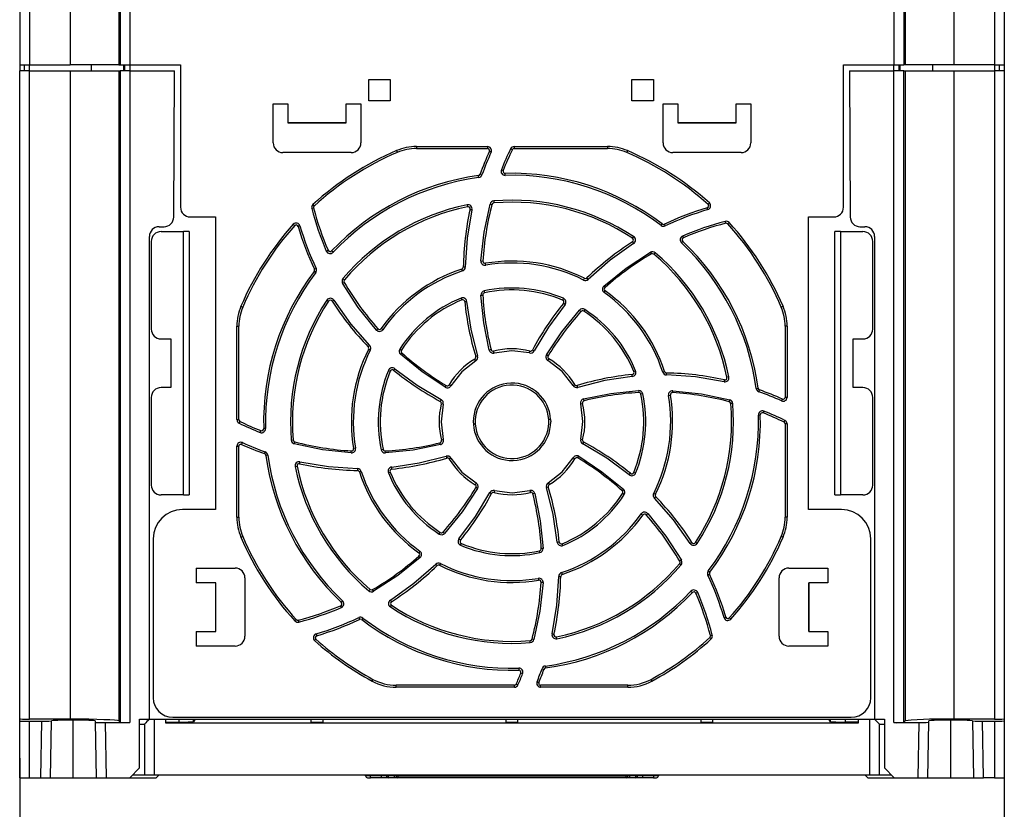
# Model space of a CAD drawing. Header units: millimetres. Extents: x 0 to 838, y 0 to 648.
# Tile 8 of 15: x 633 to 734, y 126 to 207. Entities that reach past the tile are written whole.
import ezdxf

# ---------------------------------------------------------------- set-up
doc = ezdxf.new("R2010")
doc.units = ezdxf.units.MM
doc.header["$LTSCALE"] = 3
doc.layers.add('DIMENSIONS', color=140, linetype='Continuous', lineweight=25)
doc.styles.add('SLDTEXTSTYLE0', font='TXT', dxfattribs={"width": 0.7})
doc.dimstyles.new('SLDDIMSTYLE3', dxfattribs={"dimtxt": 6.474023, "dimasz": 9.906, "dimexe": 0, "dimexo": 0.0625, "dimgap": 1.618506, "dimtad": 0, "dimtih": 1, "dimtoh": 1, "dimrnd": 1e-09, "dimzin": 4, "dimdsep": 46, "dimtxsty": 'SLDTEXTSTYLE0', "dimsah": 1, "dimcen": 0.09, "dimadec": 0, "dimazin": 1, "dimtfac": 1, "dimtofl": 0, "dimtmove": 0, "dimatfit": 3, "dimfxl": 0, "dimfrac": 2, "dimtolj": 1, "dimtzin": 12, "dimarcsym": 0})

# ---------------------------------------------------------------- blocks, each defined once
blk = doc.blocks.new('_D_17')
at = {"layer": 'DIMENSIONS'}
for p, q in [((633.02, 131.62), (633.02, 102.84)), ((734.02, 131.62), (734.02, 102.84)), ((633.02, 112.36), (665.13, 112.36)), ((673.9, 112.36), (671.73, 112.36)), ((671.73, 112.36), (671.73, 102.07)), ((693.14, 112.36), (695.31, 112.36)), ((695.31, 112.36), (695.31, 102.07)), ((734.02, 112.36), (701.91, 112.36)), ((671.73, 102.07), (673.9, 102.07)), ((695.31, 102.07), (693.14, 102.07))]:
    blk.add_line(p, q, dxfattribs=at)
for points in [[(633.02, 112.36), (642.92, 110.84), (642.92, 113.89)], [(734.02, 112.36), (724.11, 113.89), (724.11, 110.84)]]:
    blk.add_solid(points, dxfattribs=at)
at = {"layer": 'DIMENSIONS', "char_height": 6.35, "attachment_point": 1, "style": 'SLDTEXTSTYLE0'}
for s, insert in [('101.0', (671.21, 122)), ('3.98', (673.9, 110.26))]:
    blk.add_mtext(s, dxfattribs=dict(at, insert=insert))

msp = doc.modelspace()

# ---------------------------------------------------------------- linework, layer by layer
for p, q in [((633.018, 261.706), (633.018, 202.706)), ((634.018, 261.706), (634.018, 202.706)), ((638.19, 261.706), (638.19, 202.706)), ((643.187, 261.706), (643.187, 202.706)), ((643.334, 261.706), (643.334, 202.706)), ((644.333, 261.706), (644.333, 202.706)), ((722.703, 261.706), (722.703, 202.706)), ((723.703, 261.706), (723.703, 202.706)), ((723.85, 261.706), (723.85, 202.706)), ((728.847, 261.706), (728.847, 202.706)), ((733.018, 261.706), (733.018, 202.706)), ((734.018, 261.706), (734.018, 202.706)), ((633.018, 202.706), (634.018, 202.706)), ((633.018, 202.706), (633.018, 202.106)), ((633.018, 135.641), (633.018, 202.106)), ((634.018, 202.106), (633.018, 202.106)), ((633.518, 202.106), (633.518, 202.706)), ((634.018, 202.706), (638.19, 202.706)), ((634.018, 202.106), (634.018, 202.706)), ((634.018, 135.606), (634.018, 202.106)), ((634.018, 202.106), (638.19, 202.106)), ((643.187, 202.706), (638.19, 202.706)), ((638.19, 202.106), (638.19, 135.606)), ((638.19, 202.106), (643.187, 202.106)), ((640.396, 202.106), (640.396, 202.706)), ((643.187, 202.706), (643.334, 202.706)), ((643.187, 202.106), (643.187, 135.438)), ((643.187, 202.106), (643.334, 202.106)), ((643.334, 202.706), (644.333, 202.706)), ((643.334, 202.106), (643.334, 135.291)), ((644.333, 202.106), (643.334, 202.106)), ((643.686, 202.106), (643.686, 202.706)), ((643.817, 202.106), (643.817, 202.706)), ((644.333, 202.706), (649.518, 202.706)), ((644.333, 202.706), (644.333, 202.106)), ((644.333, 202.106), (644.333, 135.257)), ((644.333, 202.106), (648.902, 202.106)), ((648.823, 187.103), (648.902, 202.106)), ((649.518, 202.706), (649.518, 188.106)), ((717.518, 202.706), (722.703, 202.706)), ((717.518, 188.106), (717.518, 202.706)), ((718.134, 202.106), (718.213, 187.101)), ((718.134, 202.106), (722.703, 202.106)), ((722.703, 202.706), (723.703, 202.706)), ((722.703, 202.106), (722.703, 202.706)), ((722.703, 135.257), (722.703, 202.106)), ((723.703, 202.106), (722.703, 202.106)), ((723.22, 202.106), (723.22, 202.706)), ((723.35, 202.106), (723.35, 202.706)), ((723.85, 202.706), (723.703, 202.706)), ((723.703, 135.291), (723.703, 202.106)), ((723.703, 202.106), (723.85, 202.106)), ((728.847, 202.706), (723.85, 202.706)), ((723.85, 202.106), (723.85, 135.438)), ((723.85, 202.106), (728.847, 202.106)), ((726.64, 202.706), (726.64, 202.106)), ((728.847, 202.106), (728.846, 135.606)), ((733.018, 202.706), (728.847, 202.706)), ((728.847, 202.106), (733.018, 202.106)), ((733.018, 202.706), (734.018, 202.706)), ((733.018, 202.706), (733.018, 202.106)), ((733.018, 202.106), (733.018, 135.606)), ((734.018, 202.106), (733.018, 202.106)), ((733.518, 202.106), (733.518, 202.706)), ((734.018, 202.706), (734.018, 202.106)), ((734.018, 202.106), (734.018, 135.641)), ((668.818, 201.206), (671.018, 201.206)), ((668.818, 199.006), (668.818, 201.206)), ((671.018, 201.206), (671.018, 199.006)), ((695.818, 201.206), (698.018, 201.206)), ((695.818, 199.006), (695.818, 201.206)), ((698.018, 201.206), (698.018, 199.006)), ((671.018, 199.006), (668.818, 199.006)), ((698.018, 199.006), (695.818, 199.006)), ((659.018, 198.706), (660.518, 198.706)), ((659.018, 194.706), (659.018, 198.706)), ((660.518, 198.706), (660.518, 196.756)), ((666.518, 196.756), (666.518, 198.706)), ((666.518, 198.706), (668.018, 198.706)), ((668.018, 198.706), (668.018, 194.706)), ((699.018, 198.706), (700.518, 198.706)), ((699.018, 194.706), (699.018, 198.706)), ((700.518, 198.706), (700.518, 196.756)), ((706.518, 198.706), (708.018, 198.706)), ((706.518, 196.756), (706.518, 198.706)), ((708.018, 198.706), (708.018, 194.706)), ((660.518, 196.756), (666.518, 196.756)), ((660.518, 196.756), (660.518, 196.755)), ((666.518, 196.755), (660.518, 196.755)), ((666.518, 196.756), (666.518, 196.755)), ((700.518, 196.756), (706.518, 196.756)), ((700.518, 196.756), (700.518, 196.755)), ((706.518, 196.755), (700.518, 196.755)), ((706.518, 196.755), (706.518, 196.756)), ((673.72, 194.326), (681.014, 194.326)), ((673.72, 194.326), (673.72, 194.126)), ((673.72, 194.126), (681.014, 194.126)), ((683.74, 194.326), (693.316, 194.326)), ((683.74, 194.326), (683.74, 194.126)), ((683.74, 194.126), (693.316, 194.126)), ((693.316, 194.326), (693.316, 194.126)), ((667.018, 193.706), (660.018, 193.706)), ((671.674, 193.909), (671.753, 193.725)), ((695.362, 193.909), (695.284, 193.725)), ((707.018, 193.706), (700.018, 193.706)), ((682.425, 191.952), (682.611, 191.878)), ((680.098, 191.154), (680.071, 191.352)), ((680.437, 191.429), (680.248, 191.496)), ((682.827, 191.377), (682.821, 191.577)), ((663.168, 188.032), (662.974, 187.982)), ((663.091, 188.377), (663.226, 188.229)), ((678.917, 188.355), (678.957, 188.16)), ((681.267, 188.436), (681.461, 188.386)), ((681.639, 188.748), (681.655, 188.549)), ((650.518, 187.106), (653.118, 187.106)), ((653.118, 187.106), (653.118, 157.106)), ((713.918, 187.106), (716.518, 187.106)), ((713.918, 157.106), (713.918, 187.106)), ((647.318, 186.106), (647.823, 186.106)), ((661.084, 186.353), (661.232, 186.219)), ((661.381, 186.285), (661.381, 186.285)), ((698.811, 186.236), (698.932, 186.395)), ((699.245, 186.191), (699.16, 186.372)), ((705.444, 186.457), (705.394, 186.65)), ((705.789, 186.534), (705.641, 186.398)), ((719.215, 186.106), (719.718, 186.106)), ((646.318, 135.606), (646.318, 185.106)), ((647.518, 185.606), (649.818, 185.606)), ((649.818, 158.606), (649.818, 185.606)), ((650.416, 185.606), (649.818, 185.606)), ((650.416, 185.606), (650.416, 158.606)), ((695.997, 185.093), (695.887, 184.925)), ((701.021, 185.155), (701.1, 184.971)), ((717.218, 185.606), (716.62, 185.606)), ((716.621, 158.606), (716.621, 185.606)), ((717.218, 185.606), (717.218, 158.606)), ((717.218, 185.606), (719.518, 185.606)), ((720.718, 185.106), (720.718, 135.606)), ((646.518, 184.606), (646.518, 175.606)), ((700.898, 184.464), (701.036, 184.609)), ((720.518, 175.606), (720.518, 184.606)), ((664.469, 183.609), (664.653, 183.688)), ((665.16, 183.486), (665.015, 183.624)), ((697.716, 183.488), (697.817, 183.315)), ((698.2, 183.446), (698.07, 183.293)), ((663.433, 181.833), (663.253, 181.747)), ((678.72, 181.963), (678.52, 181.966)), ((680.332, 182.601), (680.532, 182.589)), ((680.821, 182.161), (680.788, 182.358)), ((663.388, 181.399), (663.229, 181.52)), ((678.432, 181.571), (678.369, 181.761)), ((690.857, 180.638), (690.947, 180.817)), ((691.338, 180.711), (691.199, 180.855)), ((666.137, 180.304), (666.309, 180.405)), ((666.179, 180.788), (666.331, 180.658)), ((692.929, 180.023), (693.061, 179.873)), ((678.29, 178.791), (678.366, 178.606)), ((680.322, 179.09), (680.522, 179.101)), ((680.654, 179.524), (680.696, 179.328)), ((688.791, 178.773), (688.714, 178.588)), ((692.963, 179.366), (693.079, 179.529)), ((655.716, 177.95), (655.9, 177.872)), ((664.532, 178.585), (664.699, 178.475)), ((678.669, 178.425), (678.868, 178.445)), ((688.955, 178.119), (688.8, 178.246)), ((711.321, 177.95), (711.137, 177.872)), ((690.439, 177.547), (690.588, 177.414)), ((690.981, 177.619), (690.872, 177.452)), ((655.298, 166.328), (655.298, 175.904)), ((655.298, 175.904), (655.498, 175.904)), ((655.498, 166.328), (655.498, 175.904)), ((711.538, 175.904), (711.538, 168.61)), ((711.738, 175.904), (711.538, 175.904)), ((711.738, 175.904), (711.738, 168.61)), ((669.602, 175.517), (669.751, 175.649)), ((670.258, 175.551), (670.095, 175.667)), ((647.518, 174.606), (648.518, 174.606)), ((648.518, 174.606), (648.518, 169.606)), ((668.913, 173.926), (668.769, 173.787)), ((718.518, 174.606), (719.518, 174.606)), ((718.518, 169.606), (718.518, 174.606)), ((668.986, 173.445), (668.808, 173.535)), ((672.005, 173.568), (672.173, 173.46)), ((672.077, 173.027), (672.211, 173.176)), ((679.987, 172.847), (679.795, 172.789)), ((681.366, 173.505), (681.172, 173.457)), ((681.685, 173.152), (681.635, 173.345)), ((685.314, 173.161), (685.363, 173.355)), ((685.787, 173.37), (685.611, 173.464)), ((687.228, 172.86), (687.056, 172.963)), ((679.799, 172.364), (679.697, 172.536)), ((687.204, 172.384), (687.305, 172.557)), ((670.852, 171.379), (671.036, 171.302)), ((671.379, 171.388), (671.505, 171.543)), ((695.857, 170.756), (695.837, 170.955)), ((696.203, 171.334), (696.018, 171.258)), ((698.983, 171.193), (699.173, 171.255)), ((699.375, 170.904), (699.378, 171.104)), ((705.767, 170.708), (705.572, 170.667)), ((676.661, 169.644), (676.764, 169.816)), ((677.24, 169.792), (677.068, 169.893)), ((689.776, 169.825), (689.948, 169.928)), ((690.259, 169.638), (690.201, 169.829)), ((648.518, 169.606), (647.518, 169.606)), ((696.502, 169.302), (696.513, 169.103)), ((696.936, 168.971), (696.74, 168.929)), ((699.573, 168.804), (699.77, 168.837)), ((700.001, 169.093), (700.013, 169.292)), ((708.566, 169.527), (708.764, 169.554)), ((708.841, 169.188), (708.908, 169.376)), ((719.518, 169.606), (718.518, 169.606)), ((646.518, 168.606), (646.518, 159.606)), ((676.255, 168.375), (676.16, 168.199)), ((676.463, 167.901), (676.269, 167.951)), ((690.564, 167.939), (690.757, 167.99)), ((690.917, 168.259), (690.869, 168.453)), ((705.849, 168.357), (705.798, 168.164)), ((706.16, 167.986), (705.961, 167.969)), ((720.518, 159.606), (720.518, 168.606)), ((708.789, 166.798), (708.989, 166.803)), ((709.364, 167.2), (709.29, 167.014)), ((655.298, 166.328), (655.498, 166.328)), ((679.548, 166.106), (679.555, 165.863)), ((687.481, 166.349), (687.281, 166.337)), ((687.481, 166.349), (687.488, 166.106)), ((711.738, 165.885), (711.538, 165.885)), ((711.538, 165.885), (711.538, 156.308)), ((711.738, 165.885), (711.738, 156.308)), ((657.672, 165.013), (657.746, 165.199)), ((658.248, 165.415), (658.048, 165.409)), ((655.698, 163.802), (655.698, 163.802)), ((655.863, 163.967), (655.781, 163.784)), ((660.876, 164.227), (661.075, 164.243)), ((661.188, 163.855), (661.239, 164.049)), ((676.168, 163.76), (676.12, 163.954)), ((676.473, 164.273), (676.279, 164.223)), ((690.573, 164.311), (690.767, 164.262)), ((690.782, 163.837), (690.876, 164.013)), ((655.298, 156.308), (655.298, 163.602)), ((655.298, 163.602), (655.498, 163.602)), ((655.498, 156.308), (655.498, 163.602)), ((658.195, 163.025), (658.128, 162.836)), ((658.471, 162.686), (658.273, 162.659)), ((667.023, 162.92), (667.036, 163.12)), ((667.463, 163.409), (667.266, 163.376)), ((670.101, 163.242), (670.296, 163.283)), ((670.535, 162.91), (670.524, 163.11)), ((676.778, 162.574), (676.835, 162.383)), ((677.26, 162.387), (677.088, 162.285)), ((689.796, 162.421), (689.969, 162.319)), ((690.272, 162.397), (690.375, 162.568)), ((661.269, 161.505), (661.465, 161.545)), ((667.662, 161.308), (667.658, 161.108)), ((668.053, 161.02), (667.863, 160.957)), ((670.833, 160.878), (671.018, 160.954)), ((671.199, 161.257), (671.179, 161.456)), ((695.531, 160.669), (695.658, 160.824)), ((696.185, 160.833), (696, 160.91)), ((679.833, 159.828), (679.731, 159.656)), ((687.237, 159.848), (687.34, 159.676)), ((649.818, 158.606), (647.518, 158.606)), ((649.818, 158.606), (650.416, 158.606)), ((679.98, 159.249), (679.809, 159.352)), ((681.249, 158.843), (681.425, 158.748)), ((681.723, 159.051), (681.674, 158.857)), ((685.351, 159.061), (685.402, 158.867)), ((685.865, 158.756), (685.671, 158.708)), ((687.05, 159.366), (687.241, 159.423)), ((694.959, 159.185), (694.826, 159.036)), ((695.032, 158.644), (694.864, 158.753)), ((698.05, 158.768), (698.229, 158.678)), ((716.62, 158.606), (717.218, 158.606)), ((719.518, 158.606), (717.218, 158.606)), ((698.123, 158.286), (698.267, 158.425)), ((653.118, 157.106), (649.718, 157.106)), ((696.778, 156.661), (696.941, 156.545)), ((697.285, 156.563), (697.435, 156.696)), ((717.318, 157.106), (713.918, 157.106)), ((655.298, 156.308), (655.498, 156.308)), ((711.738, 156.308), (711.538, 156.308)), ((676.056, 154.593), (676.165, 154.761)), ((676.597, 154.665), (676.448, 154.799)), ((646.718, 154.106), (646.718, 137.806)), ((655.716, 154.262), (655.9, 154.341)), ((678.236, 153.967), (678.081, 154.093)), ((678.245, 153.44), (678.322, 153.624)), ((688.168, 153.767), (688.367, 153.787)), ((688.746, 153.421), (688.67, 153.606)), ((702.505, 153.627), (702.337, 153.737)), ((711.321, 154.262), (711.137, 154.341)), ((720.318, 137.806), (720.318, 154.106)), ((674.073, 152.846), (673.957, 152.683)), ((686.383, 152.688), (686.341, 152.884)), ((686.714, 153.123), (686.515, 153.111)), ((674.108, 152.19), (673.975, 152.339)), ((675.698, 151.501), (675.837, 151.357)), ((676.18, 151.574), (676.09, 151.396)), ((700.858, 151.425), (700.705, 151.554)), ((700.9, 151.908), (700.727, 151.807)), ((651.118, 151.106), (655.118, 151.106)), ((651.118, 151.106), (651.118, 149.606)), ((688.605, 150.641), (688.667, 150.451)), ((703.648, 150.814), (703.807, 150.693)), ((711.918, 151.106), (715.918, 151.106)), ((715.918, 151.106), (715.918, 149.606)), ((653.14, 149.606), (651.118, 149.606)), ((653.14, 144.606), (653.14, 149.606)), ((656.118, 150.106), (656.118, 144.106)), ((686.216, 150.051), (686.249, 149.854)), ((686.704, 149.611), (686.505, 149.624)), ((688.316, 150.249), (688.516, 150.246)), ((703.603, 150.379), (703.784, 150.465)), ((710.918, 144.106), (710.918, 150.106)), ((713.969, 144.606), (713.969, 149.606)), ((713.971, 149.606), (713.969, 149.606)), ((713.971, 149.606), (713.971, 144.606)), ((715.918, 149.606), (713.971, 149.606)), ((668.837, 148.767), (668.966, 148.919)), ((669.32, 148.725), (669.219, 148.897)), ((701.876, 148.726), (702.021, 148.589)), ((702.567, 148.603), (702.383, 148.525)), ((666.138, 147.748), (666.001, 147.603)), ((666.016, 147.057), (665.937, 147.241)), ((671.039, 147.12), (671.149, 147.287)), ((661.248, 145.679), (661.395, 145.814)), ((661.593, 145.756), (661.542, 145.749)), ((661.593, 145.756), (661.643, 145.562)), ((667.791, 146.021), (667.877, 145.841)), ((668.226, 145.976), (668.105, 145.817)), ((705.953, 145.859), (705.804, 145.993)), ((651.118, 144.606), (653.14, 144.606)), ((651.118, 144.606), (651.118, 143.106)), ((713.971, 144.606), (713.969, 144.606)), ((713.971, 144.606), (715.918, 144.606)), ((715.918, 144.606), (715.918, 143.106)), ((663.271, 143.672), (663.405, 143.82)), ((663.339, 143.969), (663.339, 143.969)), ((685.398, 143.464), (685.381, 143.663)), ((685.769, 143.776), (685.576, 143.827)), ((688.12, 143.857), (688.079, 144.053)), ((703.946, 143.836), (703.81, 143.983)), ((703.869, 144.18), (704.062, 144.231)), ((703.869, 144.18), (703.875, 144.13)), ((655.118, 143.106), (651.118, 143.106)), ((715.918, 143.106), (711.918, 143.106)), ((684.21, 140.836), (684.215, 140.636)), ((686.6, 140.783), (686.788, 140.716)), ((686.939, 141.059), (686.966, 140.861)), ((669.164, 139.513), (669.259, 139.689)), ((684.612, 140.26), (684.426, 140.334)), ((697.872, 139.513), (697.777, 139.689)), ((671.644, 138.886), (671.644, 139.086)), ((683.766, 139.086), (671.644, 139.086)), ((683.766, 138.886), (671.644, 138.886)), ((683.766, 138.886), (683.766, 139.086)), ((686.254, 139.286), (686.269, 139.362)), ((686.254, 139.286), (686.254, 139.286)), ((686.454, 138.886), (686.454, 139.086)), ((695.393, 139.086), (686.454, 139.086)), ((695.393, 138.886), (686.454, 138.886)), ((695.393, 138.886), (695.393, 139.086)), ((633.018, 135.432), (633.018, 135.641)), ((633.018, 129.606), (633.018, 135.432)), ((638.19, 135.606), (634.018, 135.606)), ((634.018, 135.397), (635.264, 135.397)), ((634.018, 129.606), (634.018, 135.397)), ((635.264, 135.397), (635.163, 129.606)), ((636.164, 129.606), (636.265, 135.432)), ((638.518, 129.606), (638.518, 135.51)), ((640.771, 135.432), (640.774, 135.292)), ((643.334, 135.291), (643.187, 135.438)), ((645.318, 135.606), (646.318, 135.606)), ((645.318, 130.611), (645.318, 135.606)), ((646.318, 135.606), (720.718, 135.606)), ((646.818, 135.606), (646.818, 129.906)), ((648.018, 135.195), (648.018, 135.606)), ((648.718, 135.806), (718.318, 135.806)), ((649.351, 135.606), (649.351, 135.319)), ((651.018, 135.606), (650.851, 135.339)), ((650.851, 135.339), (650.851, 135.606)), ((662.918, 135.257), (662.918, 135.606)), ((664.118, 135.606), (664.118, 135.257)), ((682.918, 135.257), (682.918, 135.606)), ((684.118, 135.257), (684.118, 135.606)), ((702.918, 135.257), (702.918, 135.606)), ((704.118, 135.257), (704.118, 135.606)), ((716.185, 135.339), (716.018, 135.606)), ((716.185, 135.339), (716.185, 135.606)), ((717.685, 135.606), (717.685, 135.319)), ((719.018, 135.606), (719.018, 135.195)), ((720.218, 129.906), (720.218, 135.606)), ((720.718, 135.606), (721.718, 135.606)), ((720.718, 135.606), (721.218, 135.106)), ((721.718, 135.606), (721.718, 130.611)), ((723.85, 135.438), (723.703, 135.291)), ((726.263, 135.292), (726.265, 135.432)), ((728.518, 129.606), (728.518, 135.51)), ((733.018, 135.606), (728.846, 135.606)), ((730.771, 135.432), (730.873, 129.606)), ((731.772, 135.397), (733.018, 135.397)), ((731.873, 129.606), (731.772, 135.397)), ((733.018, 135.397), (733.018, 129.606)), ((734.018, 135.641), (734.018, 135.432)), ((734.018, 135.432), (734.018, 129.606)), ((640.774, 135.292), (640.873, 129.606)), ((641.774, 135.257), (641.873, 129.606)), ((641.774, 135.257), (644.333, 135.257)), ((645.318, 135.106), (645.818, 135.106)), ((645.818, 135.106), (645.818, 129.906)), ((648.018, 135.319), (649.351, 135.319)), ((719.018, 135.195), (648.018, 135.195)), ((664.118, 135.257), (662.918, 135.257)), ((684.118, 135.257), (682.918, 135.257)), ((704.118, 135.257), (702.918, 135.257)), ((719.018, 135.319), (717.685, 135.319)), ((721.218, 129.906), (721.218, 135.106)), ((721.218, 135.106), (721.718, 135.106)), ((722.703, 135.257), (725.262, 135.257)), ((725.262, 135.257), (725.163, 129.606)), ((726.164, 129.606), (726.263, 135.292)), ((644.313, 129.606), (645.318, 130.611)), ((721.718, 130.611), (722.723, 129.606)), ((633.018, 129.606), (634.018, 129.606)), ((634.018, 129.606), (635.163, 129.606)), ((635.163, 129.606), (636.164, 129.606)), ((636.164, 129.606), (638.518, 129.606)), ((638.518, 129.606), (640.873, 129.606)), ((640.873, 129.606), (641.873, 129.606)), ((641.873, 129.606), (644.313, 129.606)), ((644.313, 129.606), (647.018, 129.606)), ((644.613, 129.906), (645.818, 129.906)), ((646.818, 129.906), (720.218, 129.906)), ((647.318, 129.906), (647.018, 129.606)), ((668.494, 129.808), (668.495, 129.906)), ((668.994, 129.806), (668.995, 129.906)), ((670.118, 129.806), (668.994, 129.806)), ((670.118, 129.606), (668.994, 129.606)), ((670.118, 129.906), (670.118, 129.806)), ((670.618, 129.806), (670.118, 129.806)), ((670.118, 129.606), (670.118, 129.806)), ((670.818, 129.606), (670.118, 129.606)), ((670.618, 129.906), (670.618, 129.806)), ((670.618, 129.806), (670.818, 129.806)), ((670.818, 129.806), (670.818, 129.906)), ((671.418, 129.806), (670.818, 129.806)), ((670.818, 129.806), (670.818, 129.606)), ((671.418, 129.606), (670.818, 129.606)), ((671.418, 129.806), (671.418, 129.906)), ((671.418, 129.806), (671.418, 129.606)), ((671.618, 129.806), (671.418, 129.806)), ((671.818, 129.606), (671.418, 129.606)), ((671.818, 129.749), (671.818, 129.906)), ((695.218, 129.749), (671.818, 129.749)), ((671.818, 129.749), (671.818, 129.606)), ((695.218, 129.606), (671.818, 129.606)), ((695.218, 129.906), (695.218, 129.749)), ((695.218, 129.606), (695.218, 129.749)), ((695.618, 129.606), (695.218, 129.606)), ((695.618, 129.806), (695.418, 129.806)), ((695.618, 129.906), (695.618, 129.806)), ((695.618, 129.606), (695.618, 129.806)), ((696.218, 129.806), (695.618, 129.806)), ((696.218, 129.606), (695.618, 129.606)), ((696.218, 129.906), (696.218, 129.806)), ((696.218, 129.806), (696.418, 129.806)), ((696.218, 129.606), (696.218, 129.806)), ((696.918, 129.606), (696.218, 129.606)), ((696.418, 129.806), (696.418, 129.906)), ((696.918, 129.806), (696.918, 129.906)), ((696.918, 129.806), (696.918, 129.606)), ((698.043, 129.806), (696.918, 129.806)), ((698.043, 129.606), (696.918, 129.606)), ((698.042, 129.906), (698.043, 129.806)), ((698.542, 129.906), (698.543, 129.808)), ((719.718, 129.906), (720.018, 129.606)), ((720.018, 129.606), (722.723, 129.606)), ((721.218, 129.906), (722.423, 129.906)), ((722.723, 129.606), (725.163, 129.606)), ((726.164, 129.606), (728.518, 129.606)), ((728.518, 129.606), (730.873, 129.606)), ((733.018, 129.606), (731.873, 129.606)), ((733.018, 129.606), (734.018, 129.606))]:
    msp.add_line(p, q)
at = {"flags": 128}
for points in [[(681.014, 194.326), (681.014, 194.253), (681.014, 194.217), (681.014, 194.185), (681.014, 194.16), (681.014, 194.141), (681.014, 194.126)], [(683.56, 194.015), (683.557, 194.016), (683.546, 194.022), (683.53, 194.03), (683.507, 194.041), (683.48, 194.054), (683.449, 194.069), (683.416, 194.086), (683.381, 194.103)], [(681.379, 193.761), (681.343, 193.777), (681.309, 193.792), (681.278, 193.807), (681.25, 193.819), (681.228, 193.829), (681.211, 193.837), (681.2, 193.842), (681.197, 193.844)], [(679.217, 187.897), (679.221, 187.896), (679.232, 187.893), (679.25, 187.889), (679.275, 187.884), (679.304, 187.878), (679.338, 187.87), (679.374, 187.862), (679.412, 187.854)], [(680.332, 182.601), (680.656, 185.542), (681.267, 188.436)], [(703.61, 187.86), (703.599, 187.897), (703.589, 187.933), (703.579, 187.966), (703.571, 187.995), (703.563, 188.019), (703.558, 188.037), (703.555, 188.048), (703.554, 188.052)], [(703.765, 188.541), (703.716, 188.486), (703.692, 188.46), (703.671, 188.436), (703.653, 188.417), (703.641, 188.403), (703.631, 188.392)], [(679.412, 187.854), (678.919, 184.926), (678.72, 181.963)], [(661.764, 186.198), (661.727, 186.187), (661.691, 186.177), (661.658, 186.167), (661.629, 186.158), (661.605, 186.151), (661.587, 186.146), (661.576, 186.143), (661.572, 186.142)], [(695.993, 184.388), (693.573, 182.666), (691.338, 180.711)], [(695.885, 184.556), (695.887, 184.553), (695.893, 184.543), (695.903, 184.527), (695.917, 184.506), (695.933, 184.481), (695.952, 184.452), (695.972, 184.42), (695.993, 184.388)], [(692.929, 180.023), (695.237, 181.873), (697.716, 183.488)], [(669.602, 175.517), (667.752, 177.825), (666.137, 180.304)], [(681.172, 173.457), (680.613, 176.253), (680.322, 179.09)], [(665.068, 178.473), (665.072, 178.475), (665.082, 178.481), (665.097, 178.491), (665.118, 178.505), (665.144, 178.521), (665.173, 178.54), (665.204, 178.56), (665.237, 178.581)], [(665.237, 178.581), (666.959, 176.161), (668.913, 173.926)], [(678.868, 178.445), (679.293, 175.619), (679.987, 172.847)], [(688.955, 178.119), (687.257, 175.821), (685.787, 173.37)], [(687.056, 172.963), (688.639, 175.335), (690.439, 177.547)], [(676.661, 169.644), (674.289, 171.227), (672.077, 173.027)], [(685.314, 173.161), (683.499, 173.386), (681.685, 173.152)], [(679.799, 172.364), (678.357, 171.24), (677.24, 169.792)], [(689.776, 169.825), (688.652, 171.268), (687.204, 172.384)], [(671.505, 171.543), (673.804, 169.845), (676.255, 168.375)], [(695.857, 170.756), (693.031, 170.332), (690.259, 169.638)], [(705.266, 170.212), (702.338, 170.706), (699.375, 170.904)], [(705.309, 170.408), (705.308, 170.404), (705.305, 170.392), (705.301, 170.374), (705.296, 170.35), (705.29, 170.32), (705.282, 170.287), (705.274, 170.25), (705.266, 170.212)], [(690.869, 168.453), (693.665, 169.011), (696.502, 169.302)], [(700.013, 169.292), (702.954, 168.968), (705.849, 168.357)], [(676.463, 167.901), (676.238, 166.087), (676.473, 164.273)], [(690.573, 164.311), (690.798, 166.126), (690.564, 167.939)], [(711.173, 168.246), (711.189, 168.281), (711.204, 168.315), (711.219, 168.346), (711.231, 168.374), (711.241, 168.397), (711.249, 168.414), (711.254, 168.424), (711.256, 168.428)], [(711.738, 168.61), (711.665, 168.61), (711.629, 168.61), (711.598, 168.61), (711.572, 168.61), (711.553, 168.61), (711.538, 168.61)], [(655.61, 166.148), (655.608, 166.145), (655.603, 166.134), (655.595, 166.118), (655.584, 166.095), (655.57, 166.068), (655.555, 166.037), (655.539, 166.004), (655.522, 165.969)], [(679.755, 165.876), (679.751, 165.875), (679.74, 165.875), (679.721, 165.874), (679.696, 165.872), (679.666, 165.87), (679.632, 165.868), (679.594, 165.866), (679.555, 165.863)], [(711.427, 166.064), (711.428, 166.068), (711.434, 166.078), (711.442, 166.095), (711.453, 166.117), (711.466, 166.144), (711.481, 166.175), (711.498, 166.209), (711.515, 166.243)], [(655.698, 163.802), (655.74, 163.798), (655.781, 163.784)], [(667.023, 162.92), (664.083, 163.244), (661.188, 163.855)], [(676.168, 163.76), (673.371, 163.201), (670.535, 162.91)], [(695.531, 160.669), (693.233, 162.368), (690.782, 163.837)], [(661.728, 161.805), (661.729, 161.809), (661.731, 161.82), (661.735, 161.838), (661.74, 161.863), (661.747, 161.892), (661.754, 161.926), (661.762, 161.962), (661.771, 162)], [(661.771, 162), (664.699, 161.507), (667.662, 161.308)], [(671.179, 161.456), (674.005, 161.881), (676.778, 162.574)], [(677.26, 162.387), (678.384, 160.945), (679.833, 159.828)], [(687.237, 159.848), (688.68, 160.972), (689.796, 162.421)], [(690.375, 162.568), (692.747, 160.985), (694.959, 159.185)], [(679.98, 159.249), (678.397, 156.877), (676.597, 154.665)], [(678.081, 154.093), (679.78, 156.392), (681.249, 158.843)], [(681.723, 159.051), (683.538, 158.826), (685.351, 159.061)], [(685.865, 158.756), (686.423, 155.959), (686.714, 153.123)], [(688.168, 153.767), (687.744, 156.593), (687.05, 159.366)], [(701.8, 153.632), (700.078, 156.051), (698.123, 158.286)], [(697.435, 156.696), (699.285, 154.387), (700.9, 151.908)], [(701.8, 153.632), (701.832, 153.653), (701.864, 153.673), (701.893, 153.691), (701.918, 153.708), (701.939, 153.721), (701.955, 153.731), (701.965, 153.737), (701.968, 153.74)], [(674.108, 152.19), (671.799, 150.339), (669.32, 148.725)], [(671.044, 147.825), (673.463, 149.547), (675.698, 151.501)], [(686.704, 149.611), (686.38, 146.671), (685.769, 143.776)], [(687.624, 144.359), (688.118, 147.287), (688.316, 150.249)], [(671.152, 147.656), (671.149, 147.66), (671.143, 147.67), (671.133, 147.685), (671.12, 147.706), (671.103, 147.732), (671.085, 147.761), (671.065, 147.792), (671.044, 147.825)], [(705.272, 146.014), (705.309, 146.025), (705.345, 146.036), (705.378, 146.045), (705.407, 146.054), (705.431, 146.061), (705.449, 146.066), (705.46, 146.069), (705.464, 146.071)], [(663.426, 144.352), (663.437, 144.315), (663.448, 144.279), (663.457, 144.246), (663.466, 144.217), (663.473, 144.193), (663.478, 144.175), (663.482, 144.164), (663.483, 144.16)], [(687.624, 144.359), (687.662, 144.35), (687.699, 144.342), (687.732, 144.335), (687.762, 144.328), (687.786, 144.323), (687.804, 144.319), (687.816, 144.317), (687.82, 144.316)], [(686.084, 139.438), (686.12, 139.423), (686.155, 139.409), (686.187, 139.396), (686.215, 139.385), (686.238, 139.375), (686.255, 139.368), (686.266, 139.364), (686.269, 139.362)], [(683.948, 139.205), (683.963, 139.198), (684.002, 139.18), (684.061, 139.154), (684.131, 139.123)], [(645.818, 129.906), (645.848, 129.906), (645.92, 129.906), (646.111, 129.906), (646.269, 129.906), (646.445, 129.906), (646.818, 129.906)], [(668.694, 129.606), (668.715, 129.606), (668.744, 129.606), (668.795, 129.606), (668.88, 129.606), (668.936, 129.606), (668.994, 129.606)], [(668.994, 129.606), (668.994, 129.621), (668.994, 129.665), (668.994, 129.73), (668.994, 129.806)], [(671.618, 129.92), (671.618, 129.835), (671.618, 129.806)], [(695.418, 129.806), (695.418, 129.835), (695.418, 129.92)], [(696.918, 129.806), (696.821, 129.806), (696.727, 129.806), (696.64, 129.806), (696.565, 129.806), (696.503, 129.806), (696.456, 129.806), (696.428, 129.806), (696.418, 129.806)], [(698.043, 129.806), (698.043, 129.73), (698.043, 129.665), (698.043, 129.621), (698.043, 129.606)], [(698.043, 129.606), (698.154, 129.606), (698.209, 129.606), (698.268, 129.606), (698.321, 129.606), (698.338, 129.606), (698.343, 129.606)], [(720.218, 129.906), (720.591, 129.906), (720.767, 129.906), (720.925, 129.906), (721.116, 129.906), (721.189, 129.906), (721.218, 129.906)]]:
    msp.add_lwpolyline(points, dxfattribs=at)
for centre, radius, start, end in [((660.018, 194.706), 1, 180, 270), ((667.018, 194.706), 1, 270, 0), ((673.72, 189.106), 5.22, 90, 113.07392), ((673.72, 189.106), 5.02, 90, 113.07392), ((681.014, 193.926), 0.4, 335.61729, 89.96925), ((681.014, 193.926), 0.2, 335.58645, 90.00165), ((710.496, 180.76), 30.22, 153.79846, 158.26214), ((710.496, 180.76), 30.02, 153.79848, 158.26214), ((683.741, 193.925), 0.401, 90.09821, 153.70025), ((683.739, 193.927), 0.199, 89.86105, 153.93998), ((693.316, 189.106), 5.22, 66.92608, 90), ((693.316, 189.106), 5.02, 66.92608, 90), ((700.018, 194.706), 1, 180, 270), ((707.018, 194.706), 1, 270, 0), ((683.518, 166.106), 30.22, 113.07392, 132.52814), ((683.518, 166.106), 30.02, 113.07392, 132.52814), ((708.496, 181.453), 29.98, 155.58693, 160.42683), ((708.496, 181.453), 29.78, 155.58693, 160.42683), ((683.518, 166.106), 30.02, 47.93413, 66.92608), ((683.518, 166.106), 30.22, 47.93414, 66.92608), ((682.815, 191.797), 0.42, 158.26214, 271.56787), ((683.518, 166.106), 25.48, 97.77593, 136.56787), ((683.518, 166.106), 25.28, 97.77593, 136.56787), ((680.041, 191.57), 0.22, 277.77593, 340.42683), ((680.042, 191.568), 0.419, 277.64654, 340.55622), ((682.815, 191.797), 0.22, 158.26214, 271.56787), ((683.518, 166.106), 25.48, 52.77593, 91.56787), ((683.518, 166.106), 25.28, 52.77593, 91.56787), ((650.518, 188.106), 1, 180, 270), ((663.362, 188.082), 0.401, 132.61847, 194.40103), ((692.233, 195.544), 30.22, 194.49136, 203.26214), ((663.36, 188.082), 0.199, 132.40074, 194.61876), ((692.233, 195.544), 30.02, 194.49136, 203.26214), ((683.518, 166.106), 22.72, 101.68488, 139.74533), ((683.518, 166.106), 22.52, 101.68488, 139.74533), ((708.496, 181.453), 29.98, 167.5874, 179.01806), ((679.002, 187.944), 0.42, 347.58734, 101.68488), ((679.002, 187.944), 0.22, 347.5874, 101.68488), ((710.496, 180.76), 30.02, 165.28421, 176.50712), ((681.673, 188.33), 0.42, 94.74533, 165.28421), ((681.673, 188.33), 0.22, 94.74533, 165.28421), ((683.518, 166.106), 22.72, 56.68488, 94.74533), ((683.518, 166.106), 22.52, 56.68488, 94.74533), ((712.032, 159.296), 29.98, 106.42648, 115.42683), ((712.032, 159.296), 29.78, 106.42648, 115.42683), ((703.497, 188.244), 0.2, 286.42563, 47.9365), ((703.497, 188.244), 0.4, 286.46164, 47.89835), ((716.518, 188.106), 1, 270, 0), ((647.823, 187.106), 1, 270, 359.80134), ((719.213, 187.106), 1, 180.3, 270.10134), ((647.318, 185.106), 1, 90, 180), ((683.518, 166.106), 30.22, 137.93414, 156.92608), ((683.518, 166.106), 30.02, 137.93414, 156.92608), ((661.38, 186.085), 0.4, 16.46153, 137.89847), ((661.381, 186.085), 0.2, 90.01751, 137.93726), ((661.381, 186.085), 0.2, 16.4111, 89.99808), ((690.329, 194.62), 29.98, 196.42648, 205.42683), ((690.329, 194.62), 29.78, 196.42648, 205.42683), ((699.065, 186.569), 0.419, 232.64654, 295.55622), ((699.065, 186.57), 0.22, 232.77593, 295.42683), ((712.956, 157.392), 30.22, 104.49136, 113.26214), ((712.956, 157.392), 30.02, 104.49136, 113.26214), ((705.494, 186.262), 0.401, 42.61847, 104.40103), ((705.494, 186.264), 0.199, 42.40074, 104.61876), ((683.518, 166.106), 30.02, 23.07392, 42.52814), ((683.518, 166.106), 30.22, 23.07392, 42.52814), ((719.718, 185.106), 1, 0, 90), ((647.518, 184.606), 1, 90, 180), ((695.766, 184.741), 0.22, 302.5874, 56.68488), ((695.766, 184.741), 0.42, 302.58734, 56.68488), ((701.187, 184.769), 0.42, 113.26214, 226.56787), ((701.187, 184.769), 0.22, 113.26214, 226.56787), ((719.518, 184.606), 1, 0, 90), ((712.032, 159.296), 29.98, 122.5874, 134.01806), ((683.518, 166.106), 25.28, 7.77593, 46.56787), ((683.518, 166.106), 25.48, 7.77593, 46.56787), ((664.855, 183.775), 0.42, 203.26214, 316.56787), ((664.855, 183.775), 0.22, 203.26214, 316.56787), ((712.956, 157.392), 30.02, 120.28421, 131.50712), ((697.928, 183.125), 0.42, 49.74533, 120.28421), ((697.928, 183.125), 0.22, 49.74533, 120.28421), ((683.518, 166.106), 22.52, 11.68488, 49.74533), ((683.518, 166.106), 22.72, 11.68488, 49.74533), ((663.056, 181.653), 0.419, 322.64654, 25.55622), ((678.3, 181.97), 0.22, 288.20682, 359.01806), ((678.3, 181.97), 0.42, 288.20682, 359.01806), ((680.751, 182.575), 0.42, 176.50712, 279.5371), ((680.751, 182.575), 0.22, 176.50712, 279.5371), ((683.518, 166.106), 16.48, 63.20682, 99.5371), ((683.518, 166.106), 16.28, 63.20682, 99.5371), ((683.518, 166.106), 25.48, 142.77593, 181.56787), ((683.518, 166.106), 25.28, 142.77593, 181.56787), ((663.054, 181.653), 0.22, 322.77593, 25.42683), ((683.518, 166.106), 16.48, 108.20682, 144.5371), ((683.518, 166.106), 16.28, 108.20682, 144.5371), ((691.046, 181.013), 0.22, 243.20682, 314.01806), ((666.499, 180.516), 0.42, 139.74533, 210.28421), ((666.499, 180.516), 0.22, 139.74533, 210.28421), ((692.233, 195.544), 30.02, 210.28421, 221.50712), ((683.518, 166.106), 13.72, 67.39857, 102.05091), ((691.046, 181.013), 0.42, 243.20682, 314.01806), ((693.207, 179.708), 0.42, 131.50712, 234.5371), ((693.207, 179.708), 0.22, 131.50712, 234.5371), ((664.883, 178.354), 0.42, 32.58734, 146.68488), ((683.518, 166.106), 13.72, 112.39857, 147.05091), ((678.45, 178.403), 0.42, 5.79596, 112.39857), ((680.741, 179.113), 0.42, 102.05091, 183.16774), ((680.741, 179.113), 0.22, 102.05091, 183.16774), ((710.496, 180.76), 30.02, 183.16774, 193.98513), ((683.518, 166.106), 13.52, 67.39857, 102.05091), ((688.63, 178.385), 0.42, 320.79596, 67.39857), ((683.518, 166.106), 16.28, 18.20682, 54.5371), ((683.518, 166.106), 16.48, 18.20682, 54.5371), ((660.518, 175.904), 5.22, 156.92608, 180), ((660.518, 175.904), 5.02, 156.92608, 180), ((683.518, 166.106), 22.72, 146.68488, 184.74533), ((683.518, 166.106), 22.52, 146.68488, 184.74533), ((664.883, 178.354), 0.22, 32.5874, 146.68488), ((690.329, 194.62), 29.98, 212.5874, 224.01806), ((683.518, 166.106), 13.52, 112.39857, 147.05091), ((678.45, 178.403), 0.22, 5.79596, 112.39857), ((708.496, 181.453), 29.98, 185.79596, 196.79671), ((712.032, 159.296), 29.98, 140.79596, 151.79671), ((688.63, 178.385), 0.22, 320.79596, 67.39857), ((706.518, 175.904), 5.02, 0, 23.07392), ((706.518, 175.904), 5.22, 0, 23.07392), ((712.956, 157.392), 30.02, 138.16774, 148.98513), ((690.752, 177.267), 0.42, 57.05091, 138.16774), ((690.752, 177.267), 0.22, 57.05091, 138.16774), ((683.518, 166.106), 13.52, 22.39857, 57.05091), ((683.518, 166.106), 13.72, 22.39857, 57.05091), ((647.518, 175.606), 1, 180, 270), ((669.916, 175.795), 0.42, 221.50712, 324.5371), ((669.916, 175.795), 0.22, 221.50712, 324.5371), ((719.518, 175.606), 1, 270, 360), ((668.611, 173.634), 0.22, 333.20682, 44.01806), ((668.611, 173.634), 0.42, 333.20682, 44.01806), ((683.518, 166.106), 16.48, 153.20682, 189.5371), ((683.518, 166.106), 16.28, 153.20682, 189.5371), ((672.357, 173.34), 0.42, 147.05091, 228.16774), ((672.357, 173.34), 0.22, 147.05091, 228.16774), ((692.233, 195.544), 30.02, 228.16774, 238.98513), ((679.584, 172.725), 0.22, 300.72324, 16.79671), ((679.584, 172.725), 0.42, 300.72324, 16.79671), ((681.579, 173.558), 0.42, 193.98513, 284.58513), ((681.579, 173.558), 0.22, 193.98513, 284.58513), ((683.518, 166.106), 7.48, 75.72324, 104.58513), ((685.417, 173.568), 0.42, 255.72324, 331.79671), ((685.417, 173.568), 0.22, 255.72324, 331.79671), ((687.416, 172.747), 0.42, 148.98513, 239.58513), ((687.416, 172.747), 0.22, 148.98513, 239.58513), ((683.518, 166.106), 7.48, 120.72324, 149.58513), ((683.518, 166.106), 7.48, 30.72324, 59.58513), ((683.518, 166.106), 13.72, 157.39857, 192.05091), ((683.518, 166.106), 13.52, 157.39857, 192.05091), ((671.24, 171.218), 0.42, 50.79596, 157.39857), ((671.24, 171.218), 0.22, 50.79596, 157.39857), ((690.329, 194.62), 29.98, 230.79596, 241.79671), ((698.865, 141.129), 29.98, 95.79596, 106.79671), ((695.815, 171.174), 0.22, 275.79596, 22.39857), ((695.815, 171.174), 0.42, 275.79596, 22.39857), ((699.382, 171.324), 0.42, 198.20682, 269.01806), ((699.382, 171.324), 0.22, 198.20682, 269.01806), ((698.865, 141.129), 29.98, 77.5874, 89.01806), ((705.356, 170.623), 0.42, 257.58734, 11.68488), ((676.878, 170.004), 0.42, 238.98513, 329.58513), ((676.878, 170.004), 0.22, 238.98513, 329.58513), ((683.518, 166.106), 3.97, 3.50496, 180), ((683.518, 166.106), 3.77, 3.50496, 183.50496), ((690.138, 170.04), 0.42, 210.72324, 286.79671), ((690.138, 170.04), 0.22, 210.72324, 286.79671), ((705.356, 170.623), 0.22, 257.5874, 11.68488), ((647.518, 168.606), 1, 90, 180), ((698.172, 139.129), 30.02, 93.16774, 103.98513), ((683.518, 166.106), 13.52, 337.39857, 12.05091), ((683.518, 166.106), 13.72, 337.39857, 12.05091), ((696.525, 168.883), 0.42, 12.05091, 93.16774), ((696.525, 168.883), 0.22, 12.05091, 93.16774), ((683.518, 166.106), 16.28, 333.20682, 9.5371), ((683.518, 166.106), 16.48, 333.20682, 9.5371), ((699.987, 168.873), 0.42, 86.50712, 189.5371), ((699.987, 168.873), 0.22, 86.50712, 189.5371), ((698.172, 139.129), 30.02, 75.28421, 86.50712), ((708.981, 169.582), 0.419, 187.64654, 250.55622), ((708.982, 169.583), 0.22, 187.77593, 250.42683), ((698.865, 141.129), 29.78, 65.58693, 70.42683), ((698.865, 141.129), 29.98, 65.58693, 70.42683), ((719.518, 168.606), 1, 0, 90), ((683.518, 166.106), 7.48, 165.72324, 194.58513), ((676.056, 168.005), 0.22, 345.72324, 61.79671), ((676.056, 168.005), 0.42, 345.72324, 61.79671), ((690.97, 168.045), 0.42, 103.98513, 194.58513), ((690.97, 168.045), 0.22, 103.98513, 194.58513), ((683.518, 166.106), 7.48, 345.72324, 14.58513), ((683.518, 166.106), 22.52, 326.68488, 4.74533), ((683.518, 166.106), 22.72, 326.68488, 4.74533), ((705.742, 167.951), 0.22, 4.74533, 75.28421), ((705.742, 167.951), 0.42, 4.74533, 75.28421), ((711.338, 168.61), 0.4, 245.6173, 359.96926), ((711.338, 168.61), 0.2, 245.58645, 0.00165), ((683.518, 166.106), 25.28, 322.77593, 1.56787), ((683.518, 166.106), 25.48, 322.77593, 1.56787), ((709.209, 166.809), 0.42, 68.26214, 181.56787), ((709.209, 166.809), 0.22, 68.26214, 181.56787), ((698.172, 139.129), 30.02, 63.79848, 68.26214), ((698.172, 139.129), 30.22, 63.79846, 68.26214), ((655.699, 166.329), 0.401, 180.09821, 243.70025), ((655.697, 166.327), 0.199, 179.86104, 243.94014), ((668.865, 193.084), 30.22, 243.79846, 248.26214), ((668.865, 193.084), 30.02, 243.79848, 248.26214), ((683.518, 166.106), 3.97, 183.50497, 0.00002), ((683.518, 166.106), 3.77, 183.50496, 3.50496), ((711.339, 165.885), 0.199, 359.86104, 63.94014), ((711.337, 165.884), 0.401, 0.09821, 63.70025), ((657.828, 165.403), 0.42, 248.26214, 1.56787), ((657.828, 165.403), 0.22, 248.26214, 1.56787), ((655.698, 163.602), 0.4, 65.61729, 179.96913), ((655.698, 163.602), 0.2, 89.99587, 180.01265), ((668.172, 191.084), 29.98, 245.58693, 250.42683), ((668.172, 191.084), 29.78, 245.58693, 250.42683), ((661.295, 164.261), 0.42, 184.74533, 255.28421), ((661.295, 164.261), 0.22, 184.74533, 255.28421), ((668.865, 193.084), 30.02, 255.28421, 266.50712), ((668.865, 193.084), 30.02, 273.16774, 283.98513), ((676.066, 164.167), 0.22, 283.98513, 14.58513), ((676.066, 164.167), 0.42, 283.98513, 14.58513), ((690.98, 164.207), 0.42, 165.72324, 241.79671), ((690.98, 164.207), 0.22, 165.72324, 241.79671), ((676.708, 137.593), 29.98, 50.79596, 61.79671), ((658.055, 162.629), 0.22, 7.77593, 70.42683), ((658.056, 162.63), 0.419, 7.64654, 70.55622), ((683.518, 166.106), 25.48, 187.77593, 226.56787), ((683.518, 166.106), 25.28, 187.77593, 226.56787), ((667.049, 163.339), 0.42, 266.50712, 9.5371), ((667.049, 163.339), 0.22, 266.50712, 9.5371), ((670.511, 163.329), 0.42, 192.05091, 273.16774), ((670.511, 163.329), 0.22, 192.05091, 273.16774), ((690.159, 162.208), 0.42, 58.98513, 149.58513), ((661.68, 161.59), 0.42, 77.58734, 191.68488), ((661.68, 161.59), 0.22, 77.5874, 191.68488), ((668.172, 191.084), 29.98, 257.5874, 269.01806), ((668.172, 191.084), 29.98, 275.79596, 286.79671), ((676.899, 162.172), 0.42, 30.72324, 106.79671), ((676.899, 162.172), 0.22, 30.72324, 106.79671), ((683.518, 166.106), 7.48, 210.72324, 239.58513), ((683.518, 166.106), 7.48, 300.72324, 329.58513), ((690.159, 162.208), 0.22, 58.98513, 149.58513), ((674.804, 136.668), 30.02, 48.16774, 58.98513), ((683.518, 166.106), 22.72, 191.68488, 229.74533), ((683.518, 166.106), 22.52, 191.68488, 229.74533), ((667.654, 160.888), 0.22, 18.20682, 89.01806), ((667.654, 160.888), 0.42, 18.20682, 89.01806), ((683.518, 166.106), 16.48, 198.20682, 234.5371), ((683.518, 166.106), 16.28, 198.20682, 234.5371), ((671.222, 161.038), 0.42, 95.79596, 202.39857), ((683.518, 166.106), 13.72, 202.39857, 237.05091), ((671.222, 161.038), 0.22, 95.79596, 202.39857), ((683.518, 166.106), 13.52, 202.39857, 237.05091), ((695.797, 160.995), 0.42, 230.79596, 337.39857), ((695.797, 160.995), 0.22, 230.79596, 337.39857), ((647.518, 159.606), 1, 180, 270), ((679.62, 159.466), 0.22, 328.98513, 59.58513), ((679.62, 159.466), 0.42, 328.98513, 59.58513), ((687.452, 159.487), 0.42, 120.72324, 196.79671), ((687.452, 159.487), 0.22, 120.72324, 196.79671), ((719.518, 159.606), 1, 270, 360), ((654.08, 174.821), 30.02, 318.16774, 328.98513), ((655.005, 172.917), 29.98, 320.79596, 331.79671), ((681.619, 158.644), 0.42, 75.72324, 151.79671), ((681.619, 158.644), 0.22, 75.72324, 151.79671), ((683.518, 166.106), 7.48, 255.72324, 284.58513), ((685.457, 158.654), 0.42, 13.98513, 104.58513), ((685.457, 158.654), 0.22, 13.98513, 104.58513), ((656.541, 151.453), 30.02, 3.16774, 13.98513), ((658.541, 150.76), 29.98, 5.79596, 16.79671), ((683.518, 166.106), 13.52, 292.39857, 327.05091), ((683.518, 166.106), 13.72, 292.39857, 327.05091), ((694.679, 158.872), 0.22, 327.05091, 48.16774), ((694.679, 158.872), 0.42, 327.05091, 48.16774), ((698.425, 158.578), 0.42, 153.20682, 224.01806), ((698.425, 158.578), 0.22, 153.20682, 224.01806), ((676.708, 137.593), 29.98, 32.5874, 44.01806), ((649.718, 154.106), 3, 90, 180), ((683.518, 166.106), 16.28, 288.20682, 324.5371), ((697.12, 156.417), 0.42, 41.50712, 144.5371), ((697.12, 156.417), 0.22, 41.50712, 144.5371), ((674.804, 136.668), 30.02, 30.28421, 41.50712), ((717.318, 154.106), 3, 0, 90), ((660.518, 156.308), 5.22, 180, 203.07392), ((660.518, 156.308), 5.02, 180, 203.07392), ((683.518, 166.106), 16.48, 288.20682, 324.5371), ((706.518, 156.308), 5.02, 336.92608, 0), ((706.518, 156.308), 5.22, 336.92608, 0), ((676.284, 154.945), 0.42, 237.05091, 318.16774), ((676.284, 154.945), 0.22, 237.05091, 318.16774), ((683.518, 166.106), 30.22, 203.07392, 222.52814), ((683.518, 166.106), 30.02, 203.07392, 222.52814), ((678.407, 153.828), 0.42, 140.79596, 247.39857), ((678.407, 153.828), 0.22, 140.79596, 247.39857), ((683.518, 166.106), 13.52, 247.39857, 282.05091), ((688.586, 153.81), 0.42, 185.79596, 292.39857), ((688.586, 153.81), 0.22, 185.79596, 292.39857), ((702.154, 153.858), 0.42, 212.58734, 326.68488), ((702.154, 153.858), 0.22, 212.5874, 326.68488), ((683.518, 166.106), 30.02, 317.93414, 336.92608), ((683.518, 166.106), 30.22, 317.93414, 336.92608), ((673.829, 152.504), 0.22, 311.50712, 54.5371), ((673.829, 152.504), 0.42, 311.50712, 54.5371), ((683.518, 166.106), 13.72, 247.39857, 282.05091), ((686.295, 153.099), 0.22, 282.05091, 3.16774), ((686.295, 153.099), 0.42, 282.05091, 3.16774), ((654.08, 174.821), 30.02, 300.28421, 311.50712), ((675.99, 151.199), 0.42, 63.20682, 134.01806), ((683.518, 166.106), 16.28, 243.20682, 279.5371), ((683.518, 166.106), 22.52, 281.68488, 319.74533), ((700.537, 151.696), 0.22, 319.74533, 30.28421), ((700.537, 151.696), 0.42, 319.74533, 30.28421), ((655.118, 150.106), 1, 0, 90), ((655.005, 172.917), 29.98, 302.5874, 314.01806), ((675.99, 151.199), 0.22, 63.20682, 134.01806), ((683.518, 166.106), 16.48, 243.20682, 279.5371), ((683.518, 166.106), 22.72, 281.68488, 319.74533), ((688.736, 150.242), 0.42, 108.20682, 179.01806), ((703.981, 150.56), 0.419, 142.64654, 205.55622), ((703.983, 150.559), 0.22, 142.77593, 205.42683), ((711.918, 150.106), 1, 90, 180), ((656.541, 151.453), 30.02, 345.28421, 356.50712), ((686.285, 149.637), 0.42, 356.50712, 99.5371), ((686.285, 149.637), 0.22, 356.50712, 99.5371), ((658.541, 150.76), 29.98, 347.5874, 359.01806), ((688.736, 150.242), 0.22, 108.20682, 179.01806), ((676.708, 137.593), 29.78, 16.42648, 25.42683), ((676.708, 137.593), 29.98, 16.42648, 25.42683), ((669.108, 149.087), 0.42, 229.74533, 300.28421), ((669.108, 149.087), 0.22, 229.74533, 300.28421), ((683.518, 166.106), 25.28, 277.77593, 316.56787), ((683.518, 166.106), 25.48, 277.77593, 316.56787), ((702.181, 148.438), 0.42, 23.26214, 136.56787), ((702.181, 148.438), 0.22, 23.26214, 136.56787), ((674.804, 136.668), 30.02, 14.49136, 23.26214), ((674.804, 136.668), 30.22, 14.49136, 23.26214), ((665.85, 147.443), 0.22, 293.26214, 46.56787), ((665.85, 147.443), 0.42, 293.26214, 46.56787), ((671.27, 147.471), 0.42, 122.58734, 236.68488), ((671.27, 147.471), 0.22, 122.5874, 236.68488), ((654.08, 174.821), 30.02, 284.49136, 293.26214), ((654.08, 174.821), 30.22, 284.49136, 293.26214), ((683.518, 166.106), 22.72, 236.68488, 274.74533), ((683.518, 166.106), 22.52, 236.68488, 274.74533), ((661.543, 145.95), 0.401, 222.61847, 284.40103), ((661.542, 145.949), 0.199, 222.46095, 270.07771), ((655.005, 172.917), 29.78, 286.42648, 295.42683), ((655.005, 172.917), 29.98, 286.42648, 295.42683), ((667.972, 145.644), 0.419, 52.64654, 115.55622), ((667.971, 145.642), 0.22, 52.77593, 115.42683), ((683.518, 166.106), 25.48, 232.77593, 271.56787), ((683.518, 166.106), 25.28, 232.77593, 271.56787), ((705.656, 146.127), 0.4, 196.46165, 317.89832), ((705.656, 146.127), 0.2, 196.42518, 317.93774), ((655.118, 144.106), 1, 270, 360), ((663.54, 143.968), 0.4, 106.46166, 227.89833), ((683.518, 166.106), 30.22, 227.93414, 241.64236), ((663.539, 143.969), 0.2, 106.41109, 179.99808), ((663.539, 143.969), 0.2, 180.01751, 227.93726), ((683.518, 166.106), 30.02, 227.93414, 241.64236), ((685.363, 143.883), 0.22, 274.74533, 345.28421), ((685.363, 143.883), 0.42, 274.74533, 345.28421), ((688.035, 144.268), 0.42, 167.58734, 281.68488), ((688.035, 144.268), 0.22, 167.5874, 281.68488), ((683.518, 166.106), 30.02, 298.35764, 312.52814), ((683.518, 166.106), 30.22, 298.35764, 312.52814), ((703.676, 144.13), 0.199, 312.46095, 0.07771), ((703.674, 144.131), 0.401, 312.61847, 14.40103), ((711.918, 144.106), 1, 180, 270), ((684.221, 140.416), 0.42, 338.26214, 91.56787), ((684.221, 140.416), 0.22, 338.26214, 91.56787), ((658.541, 150.76), 29.78, 337.65532, 340.42683), ((658.541, 150.76), 29.98, 337.65531, 340.42683), ((686.994, 140.644), 0.419, 97.64654, 160.55622), ((686.995, 140.643), 0.22, 97.77593, 160.42683), ((671.644, 144.106), 5.22, 241.64236, 270), ((671.644, 144.106), 5.02, 241.64236, 270), ((656.541, 151.453), 30.02, 335.92104, 338.26214), ((656.541, 151.453), 30.22, 335.92102, 338.26214), ((686.455, 139.286), 0.4, 157.68438, 269.97045), ((695.393, 144.106), 5.02, 270, 298.35764), ((695.393, 144.106), 5.22, 270, 298.35764), ((683.766, 139.285), 0.199, 269.84781, 336.07504), ((683.766, 139.286), 0.4, 269.96645, 335.95457), ((686.454, 139.286), 0.2, 179.99557, 270.01184), ((648.718, 137.806), 2, 180, 270), ((718.318, 137.806), 2, 270, 0), ((635.456, 144.264), 8.869, 268.7624, 275.23477), ((670.635, 110.789), 34.745, 134.41696, 135.58304), ((727.656, 96.742), 38.883, 88.24575, 95.61772), ((727.956, 119.304), 16.216, 88.01309, 95.98506), ((729.08, 119.299), 16.221, 84.0165, 91.98591), ((731.522, 142.6), 7.208, 264.01838, 271.98459), ((733.268, 142.791), 7.189, 268.00952, 275.99073), ((733.282, 142.188), 6.796, 267.77857, 276.22171), ((644.081, 142.618), 7.366, 264.17633, 271.96056), ((649.731, 162.089), 26.773, 269.18769, 272.39841), ((717.306, 162.096), 26.78, 267.60202, 270.81188), ((722.992, 141.524), 6.274, 267.36079, 276.50233), ((725.512, 142.46), 7.207, 268.01514, 275.98202), ((668.566, 79.071), 50.737, 89.51741, 90.08205), ((668.694, 129.806), 0.2, 180.00186, 270.00155), ((670.818, 129.806), 0.2, 180, 270), ((671.818, 129.806), 0.2, 180, 270), ((671.806, 129.938), 0.189, 189.59424, 273.78097), ((695.231, 129.938), 0.189, 266.21903, 350.40576), ((695.218, 129.806), 0.2, 270, 0), ((696.218, 129.806), 0.2, 270, 0), ((698.47, 79.063), 50.745, 89.91803, 90.48259), ((698.343, 129.806), 0.2, 269.99835, 359.99804), ((725.663, 510.585), 380.979, 269.92479, 270.07521), ((731.373, 510.578), 380.973, 269.92479, 270.07521)]:
    msp.add_arc(centre, radius, start, end)
for centre, major_axis, ratio, start_param, end_param in [((661.381, 186.085), (-0.044, -0.195), 0.9998405, 3.3647596, 4.2013392), ((661.381, 186.085), (-0.044, -0.195), 0.9998405, 2.0807912, 3.3647596), ((655.698, 163.602), (0.108, -0.168), 0.9998703, 2.5690627, 4.1397395), ((655.698, 163.602), (0.108, -0.168), 0.9998703, 2.1429859, 2.5690627), ((663.539, 143.969), (0.195, -0.044), 0.9998405, 2.0807976, 3.3647596), ((663.539, 143.969), (0.195, -0.044), 0.9998405, 3.3647596, 4.2013392), ((686.454, 139.286), (0.166, 0.111), 0.9998772, 2.1610709, 2.5510194), ((686.454, 139.286), (0.166, 0.111), 0.9998772, 2.5510194, 4.1217009), ((634.018, 135.641), (1, 0), 0.0349208, 3.1415763, 4.7123563), ((634.018, 135.432), (1, 0), 0.0349208, 3.1415599, 4.7123563), ((638.518, 135.432), (2.253, 0), 0.0349208, 1.5707963, 3.1409831), ((638.19, 135.432), (5, 0), 0.0349208, 0.0348275, 1.5707186), ((638.518, 135.432), (2.253, 0), 0.0349208, 0.0004644, 1.5707963), ((641.774, 135.292), (1, 0), 0.0349154, 3.1421839, 4.7129696)]:
    msp.add_ellipse(centre, major_axis=major_axis, ratio=ratio, start_param=start_param, end_param=end_param)

# ---------------------------------------------------------------- dimensions: what is measured, and where the dimension line sits
at = {"layer": 'DIMENSIONS'}
dim = msp.add_linear_dim(base=(734.018, 112.363), p1=(633.018, 135.432), p2=(734.018, 135.432), angle=0, dimstyle='SLDDIMSTYLE3', dxfattribs=at)
dim.commit()
dim.dimension.update_dxf_attribs({"geometry": '_D_17', "text_midpoint": (683.518, 112.363), "dimtype": 160})

doc.saveas('drawing.dxf')
